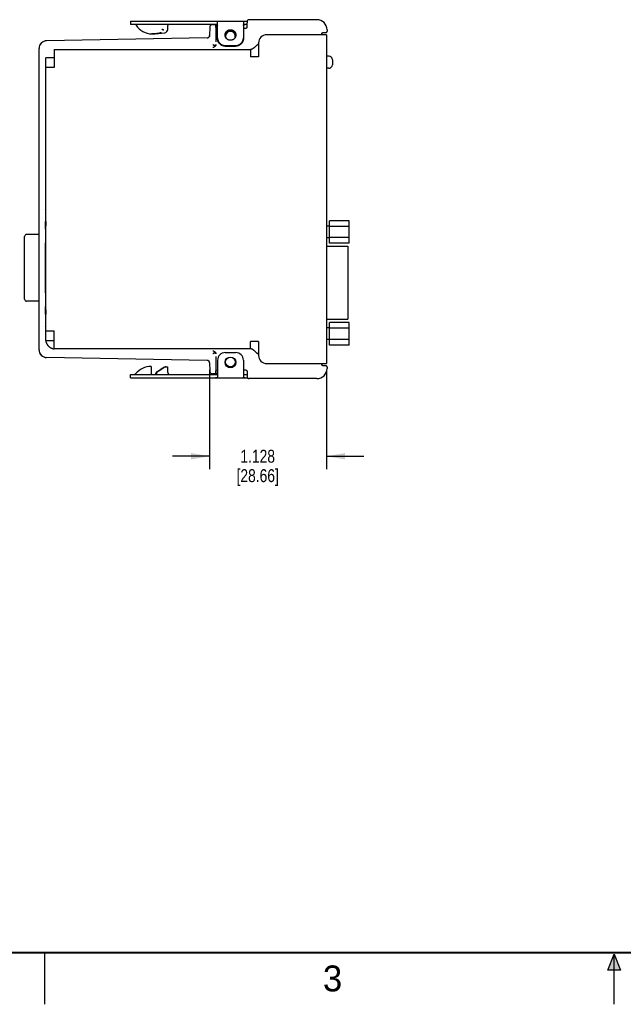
# Model space of a CAD drawing. Header units: inches. Extents: x 0 to 22, y 0 to 17.
# Tile 2 of 17: x 5.3 to 11.1, y 0 to 9.5. Entities that reach past the tile are written whole.
import ezdxf

# ---------------------------------------------------------------- set-up
doc = ezdxf.new("R2010")
doc.units = ezdxf.units.IN
doc.header["$LTSCALE"] = 1.21
doc.header["$MEASUREMENT"] = 0
doc.layers.get('0').update_dxf_attribs({"linetype": 'CONTINUOUS'})
doc.layers.add('DIMENSIONS', color=7, linetype='CONTINUOUS')
doc.styles.get("Standard").update_dxf_attribs({"font": 'txt', "width": 0.8})
doc.styles.add('TEXTSTYLE_2', font='txt')
doc.dimstyles.new('DIMSTYLE_1', dxfattribs={"dimtxt": 0.125, "dimasz": 0.18, "dimexe": 0.18, "dimexo": 0.0625, "dimgap": 0.09, "dimtad": 0, "dimtih": 1, "dimtoh": 1, "dimdec": 3, "dimzin": 4, "dimdsep": 46, "dimtxsty": 'STANDARD', "dimblk": '_FILLED', "dimblk1": '_FILLED', "dimblk2": '_FILLED', "dimcen": 0.09, "dimadec": 0, "dimazin": 0, "dimtp": 0.01, "dimtm": 0.01, "dimtfac": 1, "dimtdec": 3, "dimtofl": 0, "dimtmove": 0, "dimatfit": 3, "dimldrblk": '_FILLED', "dimfxl": 1, "dimtolj": 1, "dimtzin": 4, "dimarcsym": 0})

# ---------------------------------------------------------------- blocks, each defined once
blk = doc.blocks.new('_FILLED')
at = {"color": 0, "linetype": 'BYBLOCK'}
blk.add_solid([(0, 0), (-1, 0.174), (-1, -0.174)], dxfattribs=at)
blk = doc.blocks.new('*D1')
at = {"layer": 'DIMENSIONS', "color": 2, "linetype": 'CONTINUOUS'}
for p, q in [((7.0931, 6.1315), (7.0931, 5.1718)), ((8.2212, 6.1293), (8.2212, 5.1718)), ((7.0931, 5.2968), (6.7331, 5.2968)), ((8.2212, 5.2968), (8.5812, 5.2968))]:
    blk.add_line(p, q, dxfattribs=at)
at = {"layer": 'DIMENSIONS', "color": 2, "linetype": 'CONTINUOUS', "xscale": 0.18, "yscale": 0.18, "zscale": 0.18}
blk.add_blockref('_FILLED', (7.0931, 5.2968), dxfattribs=at)
at = {"layer": 'DIMENSIONS', "color": 2, "linetype": 'CONTINUOUS', "xscale": 0.18, "yscale": 0.18, "zscale": 0.18, "rotation": 180}
blk.add_blockref('_FILLED', (8.2212, 5.2968), dxfattribs=at)
at = {"layer": 'DIMENSIONS', "color": 2, "linetype": 'CONTINUOUS', "insert": (7.5571, 5.3593), "char_height": 0.125, "width": 0.7, "attachment_point": 2, "line_spacing_factor": 0.9}
blk.add_mtext('1.128\\P[28.66]', dxfattribs=at)

msp = doc.modelspace()

# ---------------------------------------------------------------- hatches: boundary and pattern name
at = {"linetype": 'CONTINUOUS'}
msp.add_hatch(color=2, dxfattribs=at).paths.add_polyline_path([(10.9375, 0.3287), (11, 0.485), (11.0625, 0.3287)])

# ---------------------------------------------------------------- linework, layer by layer
at = {"color": 7, "linetype": 'CONTINUOUS'}
for p, q in [((8.1279, 9.5158), (7.4741, 9.5158)), ((6.3282, 9.5008), (6.3282, 9.4688)), ((6.3282, 9.5008), (7.4548, 9.5008)), ((7.151, 9.4688), (6.3282, 9.4688)), ((6.6888, 9.4217), (6.6907, 9.4593)), ((7.0943, 9.4417), (7.093, 9.3632)), ((7.1209, 9.4682), (7.1542, 9.4688)), ((7.1542, 9.4388), (7.1542, 9.4688)), ((7.1642, 9.4348), (7.1692, 9.4348)), ((7.1692, 9.3339), (7.1692, 9.494)), ((7.4192, 9.494), (7.4192, 9.3339)), ((7.4192, 9.4348), (7.4445, 9.4348)), ((7.4541, 9.4688), (7.4374, 9.4688)), ((7.4451, 9.4348), (7.4445, 9.4348)), ((7.4541, 9.495), (7.4541, 9.4858)), ((7.4541, 9.4442), (7.4541, 9.4858)), ((7.4541, 9.4442), (7.4541, 9.4436)), ((7.0684, 9.3392), (5.5189, 9.3121)), ((6.6282, 9.3893), (6.6292, 9.3892)), ((7.1534, 9.3688), (7.1535, 9.3004)), ((7.3303, 9.4008), (7.3335, 9.3975)), ((8.2212, 9.3708), (7.6452, 9.3708)), ((8.1755, 9.3778), (8.1755, 9.3708)), ((8.1848, 9.3908), (8.1986, 9.391)), ((8.1986, 9.391), (8.2053, 9.391)), ((8.2053, 9.391), (8.2089, 9.3911)), ((8.2089, 9.3911), (8.21, 9.3911)), ((8.21, 9.3911), (8.2116, 9.3912)), ((8.2116, 9.3912), (8.2124, 9.3912)), ((8.2124, 9.3912), (8.2132, 9.3912)), ((8.2132, 9.3912), (8.2138, 9.3913)), ((8.2147, 9.3913), (8.2153, 9.3914)), ((8.2212, 9.3708), (8.2212, 6.1918)), ((8.2279, 9.4176), (8.2281, 9.4054)), ((5.4452, 6.3255), (5.4452, 9.2371)), ((7.2442, 9.2656), (7.3442, 9.2656)), ((7.2442, 9.2601), (7.3442, 9.2601)), ((7.5652, 9.2908), (7.5652, 9.1578)), ((5.5112, 6.4148), (5.5112, 9.1478)), ((5.5912, 9.1478), (5.5112, 9.1478)), ((5.5912, 9.2278), (5.5912, 9.0528)), ((5.5912, 9.2278), (7.4862, 9.2278)), ((7.4862, 9.2278), (7.4862, 9.1578)), ((7.5652, 9.1578), (7.4862, 9.1578)), ((8.2432, 9.1638), (8.2212, 9.1638)), ((5.5912, 9.0528), (5.5112, 9.0528)), ((8.2432, 9.0458), (8.2212, 9.0458)), ((8.2782, 9.1288), (8.2782, 9.0808)), ((5.5087, 7.5101), (5.5087, 7.5659)), ((5.5087, 7.5659), (5.5098, 7.5659)), ((5.5099, 7.5223), (5.5087, 7.5223)), ((5.5098, 7.5659), (5.5098, 7.5353)), ((5.5099, 7.5223), (5.51, 7.5229)), ((8.2522, 7.5203), (8.2212, 7.5203)), ((8.4402, 7.5729), (8.2522, 7.5729)), ((8.2522, 7.3558), (8.2522, 7.5729)), ((8.4402, 7.5186), (8.2522, 7.5186)), ((8.4402, 7.3558), (8.4402, 7.5729)), ((5.4452, 7.4402), (5.3252, 7.4402)), ((5.5112, 7.4402), (5.5076, 7.4402)), ((5.5083, 7.4907), (5.5087, 7.4973)), ((5.3052, 6.8154), (5.3052, 7.4202)), ((5.5073, 6.8769), (5.5073, 7.3577)), ((8.2522, 7.4083), (8.2212, 7.4083)), ((8.4402, 7.41), (8.2522, 7.41)), ((8.4402, 7.3558), (8.2522, 7.3558)), ((8.2212, 7.3256), (8.4262, 7.3256)), ((8.4262, 7.3256), (8.4262, 6.6201)), ((5.4452, 6.7954), (5.3252, 6.7954)), ((5.5112, 6.7954), (5.5076, 6.7954)), ((5.5087, 6.7373), (5.5083, 6.744)), ((5.5087, 6.6687), (5.5087, 6.7245)), ((5.5087, 6.7123), (5.5099, 6.7123)), ((5.5087, 6.6687), (5.5098, 6.6687)), ((5.5098, 6.6993), (5.5098, 6.6687)), ((5.51, 6.7118), (5.5099, 6.7123)), ((8.2212, 6.6201), (8.4262, 6.6201)), ((8.4402, 6.5889), (8.2522, 6.5889)), ((8.2522, 6.3718), (8.2522, 6.5889)), ((8.4402, 6.3718), (8.4402, 6.5889)), ((5.5112, 6.5098), (5.5912, 6.5098)), ((5.5912, 6.3348), (5.5912, 6.5098)), ((8.2522, 6.5363), (8.2212, 6.5363)), ((8.4402, 6.5346), (8.2522, 6.5346)), ((5.5112, 6.4148), (5.5912, 6.4148)), ((7.5652, 6.4048), (7.4862, 6.4048)), ((7.4862, 6.3348), (7.4862, 6.4048)), ((7.5652, 6.4048), (7.5652, 6.2718)), ((8.2522, 6.4243), (8.2212, 6.4243)), ((8.4402, 6.426), (8.2522, 6.426)), ((7.4862, 6.3348), (5.5912, 6.3348)), ((7.2442, 6.2988), (7.3442, 6.2988)), ((8.4402, 6.3718), (8.2522, 6.3718)), ((7.0684, 6.2235), (5.5189, 6.2505)), ((7.093, 6.1995), (7.0943, 6.1209)), ((7.1535, 6.2623), (7.1534, 6.1938)), ((7.1692, 6.2238), (7.1692, 6.0626)), ((7.4192, 6.2238), (7.4192, 6.0626)), ((7.6452, 6.1918), (8.2212, 6.1918)), ((8.1755, 6.1918), (8.1755, 6.1848)), ((6.5282, 6.1648), (6.5282, 6.0915)), ((6.6615, 6.1598), (6.6907, 6.1598)), ((6.6907, 6.1048), (6.6907, 6.1598)), ((7.1542, 6.0938), (7.1209, 6.0944)), ((7.1542, 6.0938), (7.1542, 6.1238)), ((7.1692, 6.1278), (7.1642, 6.1278)), ((7.4445, 6.1278), (7.4192, 6.1278)), ((7.4445, 6.1278), (7.4451, 6.1278)), ((7.454, 6.1199), (7.4541, 6.119)), ((7.4541, 6.119), (7.4541, 6.1184)), ((7.4541, 6.1185), (7.4541, 6.0735)), ((8.2001, 6.1717), (8.1847, 6.1718)), ((8.2062, 6.1716), (8.2001, 6.1717)), ((8.2091, 6.1715), (8.2062, 6.1716)), ((8.2107, 6.1715), (8.2091, 6.1715)), ((8.2121, 6.1714), (8.2107, 6.1715)), ((8.2129, 6.1714), (8.2121, 6.1714)), ((8.2135, 6.1714), (8.2129, 6.1714)), ((8.2138, 6.1714), (8.2135, 6.1714)), ((8.2281, 6.1572), (8.2279, 6.1451)), ((6.3282, 6.0868), (7.151, 6.0868)), ((6.3282, 6.0548), (6.3282, 6.0868)), ((6.3282, 6.0548), (7.4581, 6.0548)), ((6.5792, 6.0882), (6.5794, 6.0872)), ((7.4374, 6.0868), (7.4541, 6.0868)), ((7.4541, 6.0735), (7.4541, 6.0713)), ((7.4541, 6.0713), (7.4541, 6.0677)), ((7.4541, 6.0677), (7.4541, 6.067)), ((7.4685, 6.0476), (7.4693, 6.0474)), ((7.4693, 6.0474), (7.4701, 6.0472)), ((7.4701, 6.0472), (7.4709, 6.0471)), ((7.4708, 6.0471), (7.4717, 6.047)), ((7.4716, 6.047), (7.4725, 6.0469)), ((7.4725, 6.0469), (7.4733, 6.0468)), ((8.1279, 6.0468), (7.4741, 6.0468))]:
    msp.add_line(p, q, dxfattribs=at)
at = {"color": 2, "linetype": 'CONTINUOUS'}
for p, q in [((5.5, 0), (5.5, 0.5)), ((10.9375, 0.3287), (11, 0.485)), ((11, 0.485), (11.0625, 0.3287)), ((11, 0), (11, 0.485)), ((11.0625, 0.3287), (10.9375, 0.3287))]:
    msp.add_line(p, q, dxfattribs=at)
at = {"color": 7, "linetype": 'CONTINUOUS'}
for points in [[(7.4741, 9.5158), (7.4733, 9.5158), (7.4725, 9.5157), (7.4716, 9.5157), (7.4708, 9.5155), (7.4701, 9.5154), (7.4693, 9.5152), (7.4685, 9.515), (7.4678, 9.5148), (7.467, 9.5145), (7.4663, 9.5142), (7.4657, 9.5139), (7.465, 9.5136), (7.4643, 9.5133), (7.4637, 9.5129), (7.4631, 9.5125), (7.4625, 9.5121), (7.462, 9.5117), (7.4615, 9.5113), (7.4609, 9.5109), (7.4605, 9.5104), (7.46, 9.51), (7.4596, 9.5095), (7.4591, 9.5091), (7.4587, 9.5086), (7.4584, 9.5081), (7.458, 9.5076), (7.4577, 9.5072), (7.4573, 9.5067), (7.457, 9.5062), (7.4568, 9.5057), (7.4565, 9.5052), (7.4562, 9.5048), (7.456, 9.5043), (7.4558, 9.5038), (7.4556, 9.5033), (7.4554, 9.5028), (7.4552, 9.5024), (7.4551, 9.5019), (7.4549, 9.5014), (7.4548, 9.501), (7.4547, 9.5005), (7.4546, 9.5001), (7.4545, 9.4996), (7.4544, 9.4992), (7.4544, 9.4988), (7.4543, 9.4984), (7.4543, 9.498), (7.4542, 9.4976), (7.4542, 9.4973), (7.4542, 9.4969)], [(7.4541, 9.4436), (7.454, 9.4427), (7.4537, 9.4416), (7.4533, 9.4405), (7.4527, 9.4394), (7.4519, 9.4382), (7.4508, 9.4371), (7.4495, 9.4362), (7.4481, 9.4355), (7.4466, 9.435), (7.4451, 9.4348)], [(7.4542, 9.4969), (7.4541, 9.4966), (7.4541, 9.4963), (7.4541, 9.496), (7.4541, 9.4957), (7.4541, 9.495)], [(7.093, 9.3632), (7.0928, 9.3603), (7.0921, 9.3571), (7.091, 9.3539), (7.0906, 9.3529)], [(7.2549, 9.3975), (7.2582, 9.4009), (7.2625, 9.4045), (7.2674, 9.4076), (7.2726, 9.4103), (7.278, 9.4123), (7.2837, 9.4137), (7.2894, 9.4145), (7.2942, 9.4147)], [(7.2942, 9.4147), (7.2991, 9.4145), (7.3048, 9.4137), (7.3105, 9.4123), (7.3159, 9.4102), (7.3211, 9.4076), (7.3259, 9.4045), (7.3303, 9.4008)], [(8.1755, 9.3778), (8.1755, 9.3785), (8.1757, 9.3801), (8.176, 9.3815), (8.1765, 9.3829), (8.177, 9.3841), (8.1777, 9.3853), (8.1785, 9.3864), (8.1793, 9.3873), (8.1802, 9.3882), (8.1812, 9.3889), (8.1821, 9.3896), (8.1831, 9.3901), (8.184, 9.3906), (8.1849, 9.3909), (8.1857, 9.3911), (8.1864, 9.3913), (8.1869, 9.3914), (8.1873, 9.3914), (8.1875, 9.3915), (8.1876, 9.3915), (8.1877, 9.3915), (8.1877, 9.3915)], [(8.2138, 9.3913), (8.2141, 9.3913), (8.2144, 9.3913), (8.2147, 9.3913)], [(8.2153, 9.3914), (8.2157, 9.3914), (8.2161, 9.3915), (8.2166, 9.3915), (8.2172, 9.3917), (8.2179, 9.3918), (8.2188, 9.3921), (8.2198, 9.3925), (8.2208, 9.393), (8.2219, 9.3936), (8.2229, 9.3944), (8.2239, 9.3952), (8.2249, 9.3962), (8.2257, 9.3973), (8.2265, 9.3986), (8.2271, 9.3999), (8.2276, 9.4014), (8.228, 9.4029), (8.2281, 9.4046), (8.2281, 9.4054)], [(5.5679, 6.3397), (5.5708, 6.3387), (5.5763, 6.3369), (5.5817, 6.3357), (5.5869, 6.335), (5.5912, 6.3348)], [(7.4451, 6.1278), (7.4466, 6.1276), (7.4482, 6.1271), (7.4496, 6.1264), (7.4509, 6.1254), (7.4519, 6.1243), (7.4528, 6.1232), (7.4533, 6.1221), (7.4538, 6.1209), (7.454, 6.1199)], [(7.4467, 6.1276), (7.4481, 6.1271), (7.4495, 6.1264), (7.4508, 6.1255), (7.4519, 6.1244), (7.4527, 6.1233), (7.4533, 6.1221), (7.4537, 6.121), (7.454, 6.1199)], [(8.1877, 6.1712), (8.1877, 6.1712), (8.1876, 6.1712), (8.1875, 6.1712), (8.1872, 6.1712), (8.1868, 6.1713), (8.1863, 6.1714), (8.1856, 6.1716), (8.1847, 6.1718), (8.1838, 6.1722), (8.1828, 6.1727), (8.1817, 6.1733), (8.1807, 6.174), (8.1798, 6.1749), (8.1788, 6.1758), (8.178, 6.1769), (8.1773, 6.1781), (8.1766, 6.1794), (8.1761, 6.1809), (8.1757, 6.1824), (8.1755, 6.184), (8.1755, 6.1848)], [(8.2153, 6.1713), (8.215, 6.1713), (8.2147, 6.1713), (8.2144, 6.1713), (8.2141, 6.1713), (8.2138, 6.1714)], [(8.2281, 6.1572), (8.2281, 6.158), (8.228, 6.1597), (8.2276, 6.1613), (8.2271, 6.1628), (8.2264, 6.1642), (8.2256, 6.1654), (8.2248, 6.1665), (8.2238, 6.1675), (8.2228, 6.1684), (8.2218, 6.1691), (8.2207, 6.1697), (8.2197, 6.1702), (8.2187, 6.1706), (8.2178, 6.1708), (8.2171, 6.171), (8.2165, 6.1711), (8.216, 6.1712), (8.2156, 6.1712), (8.2153, 6.1713)], [(7.4541, 6.067), (7.4541, 6.0667), (7.4541, 6.0664), (7.4541, 6.0662), (7.4542, 6.0658)], [(7.4542, 6.0658), (7.4542, 6.0655), (7.4542, 6.0651), (7.4542, 6.0648), (7.4543, 6.0644), (7.4543, 6.064), (7.4544, 6.0636), (7.4545, 6.0632), (7.4546, 6.0627), (7.4546, 6.0623), (7.4548, 6.0619), (7.4549, 6.0614), (7.455, 6.061), (7.4552, 6.0605), (7.4553, 6.06), (7.4555, 6.0596), (7.4557, 6.0591), (7.4559, 6.0586), (7.4561, 6.0581), (7.4563, 6.0577), (7.4566, 6.0572), (7.4569, 6.0567), (7.4572, 6.0562), (7.4575, 6.0558), (7.4578, 6.0553), (7.4581, 6.0548), (7.4585, 6.0544), (7.4589, 6.0539), (7.4593, 6.0534), (7.4597, 6.053), (7.4601, 6.0525), (7.4606, 6.0521), (7.4611, 6.0517), (7.4616, 6.0512), (7.4621, 6.0508), (7.4627, 6.0504), (7.4633, 6.05), (7.4638, 6.0497), (7.4645, 6.0493), (7.4651, 6.049), (7.4658, 6.0487), (7.4664, 6.0484), (7.4671, 6.0481), (7.4679, 6.0478)], [(7.4581, 6.0548), (7.4584, 6.0545), (7.4587, 6.0541), (7.4591, 6.0536), (7.4596, 6.0531), (7.46, 6.0527), (7.4605, 6.0522), (7.4609, 6.0518), (7.4615, 6.0513), (7.462, 6.0509), (7.4625, 6.0505), (7.4631, 6.0501), (7.4637, 6.0497), (7.4643, 6.0494), (7.465, 6.049), (7.4657, 6.0487), (7.4663, 6.0484), (7.467, 6.0481), (7.4678, 6.0479), (7.4686, 6.0476)], [(7.4725, 6.0469), (7.4733, 6.0468), (7.4741, 6.0468)]]:
    msp.add_lwpolyline(points, dxfattribs=at)
at = {"color": 7, "linetype": 'CONTINUOUS', "const_width": 0.02}
msp.add_lwpolyline([(0.5, 0.5), (21.5, 0.5)], dxfattribs=at)
at = {"color": 7, "linetype": 'CONTINUOUS'}
for centre, radius in [((7.2942, 6.2038), 0.052), ((7.2942, 6.2068), 0.047)]:
    msp.add_circle(centre, radius, dxfattribs=at)
for centre, radius, start, end in [((8.1279, 9.4158), 0.1, 1, 90), ((6.3755, 9.4588), 0.01, 31.49849, 90), ((6.5362, 9.5573), 0.1785, 211.49849, 270), ((6.2322, 9.0856), 0.5258, 39.69076, 39.92283), ((6.5855, 9.4761), 0.085, 319.03168, 320.20621), ((6.6538, 9.4236), 0.035, 279.46512, 357), ((6.7007, 9.4588), 0.01, 90, 177), ((7.1213, 9.4412), 0.027, 91, 179), ((7.1642, 9.4448), 0.01, 180, 270), ((7.1537, 9.4573), 0.0155, 6.56791, 8.2251), ((7.4347, 9.4573), 0.0154, 170.87259, 173.3925), ((6.5362, 10.1288), 0.75, 270, 279.46512), ((7.068, 9.3641), 0.025, 270.99992, 357.73538), ((7.242, 9.3395), 0.0728, 180.00081, 184.37361), ((7.2924, 9.3641), 0.0502, 175.45154, 177.51184), ((7.2942, 9.3558), 0.047, 343.57731, 196.42269), ((7.296, 9.3641), 0.0502, 2.48554, 4.5485), ((7.6452, 9.2908), 0.08, 90, 180), ((5.5202, 9.2371), 0.075, 91, 180), ((5.5202, 9.2366), 0.075, 91.00028, 179.57905), ((5.5204, 9.2366), 0.0751, 179.57365, 179.99416), ((8.2432, 9.1288), 0.035, 0, 90), ((8.2432, 9.0808), 0.035, 270, 360), ((5.3252, 7.4202), 0.02, 90, 180), ((5.3252, 6.8154), 0.02, 180, 270), ((5.5204, 6.3261), 0.0751, 180.00584, 180.42635), ((5.5202, 6.3261), 0.075, 180.42095, 268.99972), ((5.5202, 6.3255), 0.075, 180, 269), ((7.2442, 6.2238), 0.075, 90, 180), ((7.3442, 6.2238), 0.075, 0, 90), ((7.068, 6.1985), 0.025, 2.25652, 89.00008), ((7.068, 6.199), 0.025, 1.0003, 47.95109), ((7.6452, 6.2718), 0.08, 180, 270), ((6.3644, 6.1048), 0.018, 270, 320.92457), ((6.5282, 5.9718), 0.193, 90, 140.92457), ((6.7087, 6.1048), 0.018, 180, 270), ((7.1213, 6.1214), 0.027, 181, 269), ((7.1642, 6.1178), 0.01, 90, 180), ((8.1279, 6.1468), 0.1, 270, 359)]:
    msp.add_arc(centre, radius, start, end, dxfattribs=at)
for centre, major_axis, ratio, start_param, end_param in [((7.1543, 9.3688), (0, 0.1), 0.008726, 6.383505, 7.854134), ((5.5093, 7.6093), (0, 0.074), 0.008727, -2.196724, 2.196724), ((5.5099, 7.5353), (0, 0.013), 0.008727, -4.712389, -3.141818), ((5.51, 7.3879), (0, 0.135), 0.008727, -1.172219, 0.000001), ((5.5085, 7.3577), (0, 0.135), 0.008727, 0.174533, 1.570796), ((5.5086, 7.5101), (0, 0.013), 0.008727, -2.96706, -1.570796), ((5.5085, 6.8769), (0, 0.135), 0.008727, -4.712389, -3.316126), ((5.51, 6.8468), (0, 0.135), 0.008727, -3.141593, -1.961347), ((5.5093, 6.6253), (0, 0.074), 0.008727, 0.944869, 5.338316), ((5.5086, 6.7245), (0, 0.013), 0.008727, -1.570796, -0.174533), ((5.5099, 6.6993), (0, 0.013), 0.008727, 0.000226, 1.570796), ((7.1543, 6.1938), (0, 0.1), 0.008726, 1.570644, 3.041273), ((6.5532, 6.1079), (0.1134, 0.065), 0.075622, -1.262425, -0.648399), ((6.5532, 6.1079), (0.1374, 0.0787), 0.075622, -1.293589, -0.812164)]:
    msp.add_ellipse(centre, major_axis=major_axis, ratio=ratio, start_param=start_param, end_param=end_param, dxfattribs=at)
for points, knots in [([(6.6368, 9.4214), (6.6369, 9.4213), (6.6371, 9.4211), (6.6375, 9.4208), (6.6379, 9.4205), (6.6384, 9.4202), (6.6391, 9.4199), (6.64, 9.4196), (6.6408, 9.4193), (6.642, 9.4191), (6.6431, 9.4189), (6.6442, 9.4188), (6.6451, 9.4189), (6.6459, 9.4189), (6.6467, 9.419), (6.6475, 9.4192), (6.6481, 9.4194), (6.6486, 9.4196), (6.6491, 9.4199), (6.6495, 9.4202), (6.6497, 9.4204)], [0, 0, 0, 0, 0.034969, 0.069397, 0.103395, 0.137065, 0.203555, 0.269071, 0.333676, 0.397391, 0.522143, 0.583245, 0.643518, 0.703019, 0.761853, 0.820221, 0.878534, 0.907939, 0.937743, 1, 1, 1, 1]), ([(7.151, 9.5008), (7.1517, 9.5008), (7.1531, 9.5008), (7.1551, 9.5008), (7.157, 9.5007), (7.1588, 9.5005), (7.1604, 9.5004), (7.1619, 9.5001), (7.1633, 9.4998), (7.1645, 9.4995), (7.1657, 9.4991), (7.1666, 9.4986), (7.1674, 9.498), (7.1681, 9.4973), (7.1686, 9.4966), (7.169, 9.4958), (7.1692, 9.4949), (7.1692, 9.4943), (7.1692, 9.494)], [0, 0, 0, 0, 0.098787, 0.19264, 0.28124, 0.364368, 0.441861, 0.513624, 0.579642, 0.640035, 0.695076, 0.745241, 0.791248, 0.834087, 0.875, 0.915392, 0.956659, 1, 1, 1, 1]), ([(7.1542, 9.4688), (7.1548, 9.4687), (7.1558, 9.4687), (7.1573, 9.4685), (7.1588, 9.4684), (7.1602, 9.4681), (7.1614, 9.4678), (7.1626, 9.4674), (7.1637, 9.467), (7.1647, 9.4665), (7.1656, 9.4659), (7.1664, 9.4652), (7.1671, 9.4644), (7.1677, 9.4636), (7.1682, 9.4627), (7.1686, 9.4617), (7.1688, 9.4606), (7.169, 9.4599), (7.169, 9.4595)], [0, 0, 0, 0, 0.083835, 0.163731, 0.239586, 0.3114, 0.379261, 0.443354, 0.503978, 0.56158, 0.616741, 0.670183, 0.722718, 0.775209, 0.828492, 0.883321, 0.940326, 1, 1, 1, 1]), ([(7.1692, 9.459), (7.1692, 9.4594), (7.1692, 9.4602), (7.169, 9.4613), (7.1688, 9.4624), (7.1684, 9.4634), (7.1678, 9.4642), (7.1672, 9.465), (7.1664, 9.4658), (7.1655, 9.4664), (7.1645, 9.4669), (7.1634, 9.4674), (7.1621, 9.4678), (7.161, 9.4681), (7.1601, 9.4682), (7.159, 9.4684), (7.158, 9.4685), (7.1569, 9.4686), (7.1557, 9.4687), (7.1548, 9.4688), (7.1542, 9.4688)], [0, 0, 0, 0, 0.058879, 0.114561, 0.167559, 0.218615, 0.268657, 0.31874, 0.369971, 0.423395, 0.479907, 0.540223, 0.604881, 0.674195, 0.710649, 0.74832, 0.827372, 0.868759, 0.911352, 1, 1, 1, 1]), ([(7.4192, 9.494), (7.4192, 9.4943), (7.4193, 9.4949), (7.4195, 9.4958), (7.4198, 9.4966), (7.4204, 9.4973), (7.421, 9.498), (7.4218, 9.4986), (7.4228, 9.4991), (7.4239, 9.4995), (7.4251, 9.4998), (7.4265, 9.5001), (7.428, 9.5004), (7.4297, 9.5005), (7.4314, 9.5007), (7.4333, 9.5008), (7.4353, 9.5008), (7.4367, 9.5008), (7.4374, 9.5008)], [0, 0, 0, 0, 0.043341, 0.084608, 0.125, 0.165913, 0.208752, 0.254759, 0.304924, 0.359965, 0.420358, 0.486376, 0.558139, 0.635632, 0.71876, 0.80736, 0.901213, 1, 1, 1, 1]), ([(7.4374, 9.4688), (7.4367, 9.4688), (7.4353, 9.4688), (7.4333, 9.4687), (7.4313, 9.4686), (7.4296, 9.4684), (7.4279, 9.4682), (7.4264, 9.4678), (7.4252, 9.4675), (7.4243, 9.4671), (7.4235, 9.4668), (7.4226, 9.4662), (7.4217, 9.4655), (7.4209, 9.4647), (7.4203, 9.4637), (7.4198, 9.4627), (7.4194, 9.4616), (7.4193, 9.4603), (7.4192, 9.4595), (7.4192, 9.459)], [0, 0, 0, 0, 0.09145, 0.178246, 0.260118, 0.33691, 0.408551, 0.475079, 0.53669, 0.565776, 0.593799, 0.646994, 0.697174, 0.74545, 0.793077, 0.841319, 0.891321, 0.944004, 1, 1, 1, 1]), ([(7.4194, 9.4597), (7.4195, 9.4602), (7.4197, 9.461), (7.42, 9.4621), (7.4205, 9.4632), (7.4211, 9.4641), (7.4218, 9.465), (7.4227, 9.4658), (7.4237, 9.4664), (7.4247, 9.467), (7.426, 9.4675), (7.4273, 9.4679), (7.4287, 9.4682), (7.4303, 9.4684), (7.4319, 9.4686), (7.4337, 9.4687), (7.4355, 9.4688), (7.4368, 9.4688), (7.4374, 9.4688)], [0, 0, 0, 0, 0.056405, 0.110137, 0.16183, 0.212288, 0.262447, 0.313308, 0.365837, 0.420885, 0.479138, 0.541097, 0.607092, 0.677293, 0.751758, 0.830454, 0.913271, 1, 1, 1, 1]), ([(6.6292, 9.389), (6.6216, 9.3873), (6.6062, 9.3844), (6.5829, 9.3812), (6.5596, 9.3792), (6.544, 9.3788), (6.5362, 9.3788)], [0, 0, 0, 0, 0.251255, 0.501245, 0.75061, 1, 1, 1, 1]), ([(6.6165, 9.3912), (6.6167, 9.3912), (6.617, 9.3911), (6.6175, 9.3911), (6.6182, 9.391), (6.6191, 9.3908), (6.6199, 9.3906), (6.6206, 9.3905), (6.6217, 9.3903), (6.6229, 9.3901), (6.6243, 9.3898), (6.6257, 9.3896), (6.6268, 9.3895), (6.6276, 9.3894), (6.628, 9.3894), (6.6282, 9.3893)], [0, 0, 0, 0, 0.037089, 0.074074, 0.146618, 0.217264, 0.286225, 0.353688, 0.419775, 0.548081, 0.671297, 0.788964, 0.899689, 0.951534, 1, 1, 1, 1]), ([(7.2442, 9.2601), (7.2418, 9.2601), (7.2381, 9.2603), (7.2332, 9.2608), (7.2284, 9.2617), (7.2224, 9.2631), (7.2166, 9.2652), (7.2121, 9.2671), (7.2078, 9.2693), (7.2025, 9.2724), (7.1966, 9.2767), (7.1911, 9.2816), (7.1862, 9.287), (7.1818, 9.2928), (7.1786, 9.298), (7.1764, 9.3023), (7.1744, 9.3068), (7.1723, 9.3125), (7.1708, 9.3183), (7.17, 9.3231), (7.1694, 9.3279), (7.1692, 9.3315), (7.1692, 9.3339)], [0, 0, 0, 0, 0.06297, 0.094461, 0.125941, 0.188858, 0.251723, 0.28314, 0.31454, 0.377261, 0.439896, 0.502439, 0.564889, 0.627246, 0.689516, 0.720631, 0.751727, 0.813853, 0.875925, 0.906956, 0.937982, 1, 1, 1, 1]), ([(7.1694, 9.3339), (7.1696, 9.3316), (7.17, 9.3282), (7.1709, 9.3237), (7.172, 9.3192), (7.1738, 9.3137), (7.1761, 9.3084), (7.1782, 9.3043), (7.1805, 9.3003), (7.1838, 9.2955), (7.1882, 9.2902), (7.1931, 9.2853), (7.1985, 9.2808), (7.2043, 9.2769), (7.2104, 9.2735), (7.2168, 9.2706), (7.2234, 9.2684), (7.2291, 9.2671), (7.2337, 9.2663), (7.2384, 9.2658), (7.2419, 9.2656), (7.2442, 9.2656)], [0, 0, 0, 0, 0.062012, 0.093033, 0.124065, 0.186148, 0.248289, 0.279394, 0.310518, 0.372808, 0.435184, 0.497649, 0.560203, 0.622842, 0.685562, 0.748354, 0.811206, 0.874104, 0.905574, 0.937053, 1, 1, 1, 1]), ([(7.2422, 9.368), (7.2422, 9.3699), (7.2424, 9.3737), (7.2434, 9.3792), (7.2449, 9.3846), (7.2471, 9.3899), (7.2498, 9.3948), (7.253, 9.3994), (7.2567, 9.4037), (7.2595, 9.4062), (7.261, 9.4074)], [0, 0, 0, 0, 0.124582, 0.24921, 0.373929, 0.498776, 0.623787, 0.748985, 0.874388, 1, 1, 1, 1]), ([(7.2942, 9.3168), (7.2925, 9.3168), (7.2891, 9.317), (7.2841, 9.3177), (7.2791, 9.319), (7.2743, 9.3207), (7.2697, 9.3228), (7.2653, 9.3254), (7.2612, 9.3284), (7.2574, 9.3318), (7.254, 9.3355), (7.2509, 9.3395), (7.2483, 9.3439), (7.2461, 9.3484), (7.2444, 9.3532), (7.2431, 9.358), (7.2424, 9.363), (7.2422, 9.3664), (7.2422, 9.368)], [0, 0, 0, 0, 0.062974, 0.125933, 0.188853, 0.251723, 0.314527, 0.377253, 0.439892, 0.50244, 0.564894, 0.627256, 0.689531, 0.751728, 0.813858, 0.875936, 0.937977, 1, 1, 1, 1]), ([(7.2424, 9.368), (7.2425, 9.3694), (7.2428, 9.3721), (7.2436, 9.3761), (7.2447, 9.38), (7.2462, 9.3838), (7.2479, 9.3875), (7.25, 9.391), (7.2523, 9.3944), (7.254, 9.3965), (7.2549, 9.3975)], [0, 0, 0, 0, 0.124574, 0.249214, 0.373952, 0.498819, 0.623837, 0.749025, 0.874423, 1, 1, 1, 1]), ([(7.261, 9.4074), (7.2621, 9.4084), (7.2645, 9.4102), (7.2684, 9.4125), (7.2724, 9.4145), (7.2765, 9.4162), (7.2808, 9.4175), (7.2852, 9.4185), (7.2897, 9.419), (7.2927, 9.4191), (7.2942, 9.4191)], [0, 0, 0, 0, 0.124631, 0.249301, 0.374044, 0.498937, 0.624, 0.74922, 0.874585, 1, 1, 1, 1]), ([(7.2942, 9.4191), (7.2957, 9.4191), (7.2987, 9.419), (7.3032, 9.4185), (7.3076, 9.4175), (7.3119, 9.4162), (7.3161, 9.4145), (7.3201, 9.4125), (7.3239, 9.4102), (7.3263, 9.4084), (7.3274, 9.4074)], [0, 0, 0, 0, 0.125415, 0.25078, 0.376, 0.501063, 0.625956, 0.750699, 0.875369, 1, 1, 1, 1]), ([(7.3462, 9.368), (7.3462, 9.3664), (7.3461, 9.363), (7.3453, 9.358), (7.3441, 9.3532), (7.3423, 9.3484), (7.3402, 9.3439), (7.3375, 9.3395), (7.3345, 9.3355), (7.331, 9.3318), (7.3273, 9.3284), (7.3232, 9.3254), (7.3188, 9.3228), (7.3141, 9.3207), (7.3093, 9.319), (7.3044, 9.3177), (7.2993, 9.317), (7.2959, 9.3168), (7.2942, 9.3168)], [0, 0, 0, 0, 0.062023, 0.124064, 0.186142, 0.248272, 0.310469, 0.372744, 0.435106, 0.49756, 0.560108, 0.622747, 0.685473, 0.748277, 0.811147, 0.874067, 0.937026, 1, 1, 1, 1]), ([(7.3274, 9.4074), (7.3289, 9.4062), (7.3317, 9.4037), (7.3354, 9.3994), (7.3387, 9.3948), (7.3414, 9.3899), (7.3435, 9.3846), (7.3451, 9.3792), (7.346, 9.3737), (7.3462, 9.3699), (7.3462, 9.368)], [0, 0, 0, 0, 0.125612, 0.251015, 0.376213, 0.501224, 0.626071, 0.75079, 0.875418, 1, 1, 1, 1]), ([(7.3335, 9.3975), (7.3344, 9.3965), (7.3361, 9.3944), (7.3385, 9.391), (7.3405, 9.3875), (7.3422, 9.3838), (7.3437, 9.38), (7.3448, 9.3761), (7.3456, 9.3721), (7.346, 9.3694), (7.3461, 9.368)], [0, 0, 0, 0, 0.125577, 0.250975, 0.376163, 0.501181, 0.626048, 0.750786, 0.875426, 1, 1, 1, 1]), ([(7.3442, 9.2656), (7.3467, 9.2656), (7.3504, 9.2658), (7.3552, 9.2664), (7.3601, 9.2672), (7.366, 9.2687), (7.3718, 9.2707), (7.3763, 9.2727), (7.3807, 9.2749), (7.3859, 9.278), (7.3919, 9.2823), (7.3973, 9.2872), (7.4023, 9.2926), (7.4067, 9.2984), (7.4098, 9.3036), (7.412, 9.3079), (7.414, 9.3123), (7.4161, 9.318), (7.4176, 9.3239), (7.4184, 9.3286), (7.419, 9.3334), (7.4192, 9.3371), (7.4192, 9.3395)], [0, 0, 0, 0, 0.06297, 0.094461, 0.125941, 0.188858, 0.251723, 0.28314, 0.31454, 0.377261, 0.439896, 0.502439, 0.564889, 0.627246, 0.689516, 0.720631, 0.751727, 0.813853, 0.875925, 0.906956, 0.937982, 1, 1, 1, 1]), ([(7.4192, 9.3339), (7.4192, 9.3315), (7.419, 9.3279), (7.4184, 9.3231), (7.4176, 9.3183), (7.4161, 9.3125), (7.414, 9.3068), (7.412, 9.3023), (7.4098, 9.298), (7.4067, 9.2928), (7.4023, 9.287), (7.3973, 9.2816), (7.3919, 9.2767), (7.3859, 9.2724), (7.3807, 9.2693), (7.3763, 9.2671), (7.3718, 9.2652), (7.366, 9.2631), (7.3601, 9.2617), (7.3552, 9.2608), (7.3504, 9.2603), (7.3467, 9.2601), (7.3442, 9.2601)], [0, 0, 0, 0, 0.062018, 0.093044, 0.124075, 0.186147, 0.248273, 0.279369, 0.310484, 0.372754, 0.435111, 0.497561, 0.560104, 0.622739, 0.68546, 0.71686, 0.748277, 0.811142, 0.874059, 0.905539, 0.93703, 1, 1, 1, 1]), ([(7.1237, 9.2769), (7.1238, 9.2767), (7.1242, 9.2763), (7.1247, 9.2758), (7.1251, 9.2755), (7.1255, 9.2752), (7.1258, 9.275), (7.1261, 9.2747), (7.1264, 9.2745), (7.1269, 9.2741), (7.1274, 9.2737), (7.128, 9.2732), (7.1287, 9.2728), (7.1294, 9.2723), (7.13, 9.2719), (7.1307, 9.2715), (7.1316, 9.271), (7.1327, 9.2704), (7.1341, 9.2697), (7.1352, 9.2692), (7.1361, 9.2689), (7.1368, 9.2686), (7.1375, 9.2684), (7.1381, 9.2682), (7.1388, 9.268), (7.1394, 9.2679), (7.1401, 9.2677), (7.1407, 9.2676), (7.1413, 9.2675), (7.1419, 9.2674), (7.1425, 9.2673), (7.1429, 9.2673), (7.1432, 9.2673), (7.1434, 9.2673), (7.1436, 9.2673), (7.1438, 9.2673), (7.1441, 9.2674), (7.1443, 9.2674), (7.1446, 9.2675), (7.1449, 9.2675), (7.1452, 9.2676), (7.1455, 9.2675), (7.1457, 9.2675), (7.1458, 9.2674), (7.146, 9.2674), (7.1462, 9.2672), (7.1464, 9.2671), (7.1466, 9.2669), (7.1468, 9.2667), (7.1469, 9.2666), (7.1471, 9.2666), (7.1472, 9.2665), (7.1473, 9.2665), (7.1474, 9.2665), (7.1475, 9.2666), (7.1475, 9.2666), (7.1476, 9.2667), (7.1477, 9.2668), (7.1478, 9.2669), (7.1479, 9.2671), (7.1481, 9.2673), (7.1483, 9.2677), (7.1485, 9.2681), (7.1487, 9.2686), (7.149, 9.2692), (7.1492, 9.2697), (7.1494, 9.2701), (7.1496, 9.2704), (7.1498, 9.2706), (7.15, 9.2708), (7.1502, 9.271), (7.1504, 9.2711), (7.1506, 9.2712), (7.1508, 9.2713), (7.1509, 9.2714), (7.151, 9.2715), (7.1511, 9.2716), (7.1513, 9.2718), (7.1515, 9.2721), (7.1517, 9.2723), (7.1519, 9.2725), (7.152, 9.2726), (7.1521, 9.2727), (7.1522, 9.2728), (7.1523, 9.2728), (7.1524, 9.2728), (7.1525, 9.2728), (7.1526, 9.2728), (7.1527, 9.2728), (7.1528, 9.2728), (7.1529, 9.2728), (7.153, 9.2729), (7.153, 9.273), (7.1531, 9.2732), (7.1532, 9.2734), (7.1533, 9.2736), (7.1533, 9.2739), (7.1534, 9.2743), (7.1535, 9.2747), (7.1536, 9.2753), (7.1536, 9.2758), (7.1537, 9.2764), (7.1537, 9.2767), (7.1537, 9.2769)], [0, 0, 0, 0, 0.020559, 0.041271, 0.051718, 0.062187, 0.072637, 0.083028, 0.093357, 0.103632, 0.124044, 0.14432, 0.16452, 0.184655, 0.204693, 0.224594, 0.244317, 0.283174, 0.321213, 0.358376, 0.376603, 0.394576, 0.412283, 0.429711, 0.446855, 0.463714, 0.480291, 0.496579, 0.512565, 0.528234, 0.543597, 0.551187, 0.558743, 0.566294, 0.570081, 0.573882, 0.5815, 0.589078, 0.596525, 0.603758, 0.61072, 0.617416, 0.623946, 0.627219, 0.630531, 0.637277, 0.644098, 0.650792, 0.657119, 0.662865, 0.665488, 0.667957, 0.670311, 0.67263, 0.675026, 0.677638, 0.680577, 0.683889, 0.687583, 0.691647, 0.700787, 0.711057, 0.722148, 0.73373, 0.75701, 0.76803, 0.778201, 0.787228, 0.795013, 0.801836, 0.808001, 0.813748, 0.819262, 0.824694, 0.830201, 0.833046, 0.835979, 0.842063, 0.854517, 0.860497, 0.866041, 0.870955, 0.873128, 0.875093, 0.878459, 0.881351, 0.88401, 0.886536, 0.888933, 0.891206, 0.893474, 0.89607, 0.899461, 0.903935, 0.909403, 0.91569, 0.922599, 0.929924, 0.944975, 0.959318, 0.972867, 0.986225, 1, 1, 1, 1]), ([(7.1537, 9.2769), (7.1537, 9.2767), (7.1537, 9.2764), (7.1536, 9.2758), (7.1536, 9.2751), (7.1535, 9.2745), (7.1534, 9.2738), (7.1532, 9.2732), (7.1531, 9.2727), (7.153, 9.2722), (7.1529, 9.2718), (7.1528, 9.2714), (7.1527, 9.2709), (7.1526, 9.2702), (7.1524, 9.2695), (7.1523, 9.269), (7.1522, 9.2686), (7.152, 9.2682), (7.1519, 9.2677), (7.1516, 9.2672), (7.1513, 9.2666), (7.1511, 9.2661), (7.1509, 9.2658), (7.1508, 9.2654), (7.1506, 9.265), (7.1504, 9.2646), (7.1502, 9.2643), (7.15, 9.264), (7.1498, 9.2637), (7.1496, 9.2634), (7.1494, 9.2633), (7.1492, 9.2631), (7.149, 9.263), (7.1488, 9.2629), (7.1486, 9.2629), (7.1483, 9.2628), (7.1481, 9.2627), (7.1479, 9.2627), (7.1477, 9.2626), (7.1475, 9.2624), (7.1474, 9.2622), (7.1472, 9.2619), (7.147, 9.2616), (7.1468, 9.2612), (7.1465, 9.2607), (7.1463, 9.2601), (7.1461, 9.2598), (7.1459, 9.2594), (7.1456, 9.259), (7.1454, 9.2587), (7.145, 9.2582), (7.1445, 9.2577), (7.144, 9.2573), (7.1436, 9.2569), (7.1433, 9.2566), (7.143, 9.2563), (7.1426, 9.256), (7.1421, 9.2555), (7.1415, 9.2549), (7.1408, 9.2544), (7.1402, 9.2539), (7.1396, 9.2534), (7.1389, 9.2529), (7.138, 9.2522), (7.1369, 9.2515), (7.1356, 9.2507), (7.1342, 9.2499), (7.1328, 9.2492), (7.1315, 9.2487), (7.1301, 9.2481), (7.129, 9.2478), (7.1281, 9.2475), (7.1272, 9.2473), (7.1264, 9.2472), (7.1255, 9.247), (7.1249, 9.247), (7.1243, 9.2469), (7.1239, 9.2469), (7.1237, 9.2469)], [0, 0, 0, 0, 0.010915, 0.024349, 0.039, 0.053575, 0.067388, 0.081082, 0.095464, 0.103161, 0.111318, 0.119911, 0.12884, 0.1473, 0.165898, 0.175004, 0.183856, 0.192386, 0.200652, 0.216808, 0.233125, 0.241579, 0.25035, 0.259401, 0.268538, 0.277559, 0.286265, 0.294465, 0.301981, 0.308662, 0.314462, 0.319585, 0.324258, 0.328659, 0.332906, 0.341211, 0.345376, 0.349664, 0.354228, 0.359287, 0.365099, 0.371826, 0.379404, 0.387703, 0.405855, 0.415387, 0.425014, 0.43459, 0.44399, 0.453196, 0.462267, 0.480182, 0.498002, 0.506925, 0.515874, 0.524848, 0.53384, 0.551848, 0.569842, 0.587775, 0.605629, 0.6234, 0.641085, 0.658674, 0.693509, 0.727807, 0.761489, 0.7945, 0.826741, 0.858062, 0.88852, 0.90352, 0.918372, 0.946942, 0.960282, 0.973125, 0.986133, 1, 1, 1, 1]), ([(7.5652, 9.2818), (7.5632, 9.2804), (7.5593, 9.2776), (7.5537, 9.2732), (7.5484, 9.2686), (7.5433, 9.264), (7.5384, 9.2595), (7.5337, 9.255), (7.5291, 9.2506), (7.5246, 9.2465), (7.5202, 9.2426), (7.5157, 9.239), (7.5112, 9.2358), (7.5065, 9.2331), (7.5025, 9.2312), (7.4993, 9.23), (7.4968, 9.2292), (7.4942, 9.2286), (7.4916, 9.2281), (7.4889, 9.2279), (7.4871, 9.2278), (7.4862, 9.2278)], [0, 0, 0, 0, 0.075005, 0.148308, 0.219987, 0.290045, 0.358425, 0.425035, 0.489762, 0.552503, 0.61319, 0.671824, 0.728516, 0.783532, 0.837339, 0.864013, 0.890674, 0.917451, 0.944491, 0.97195, 1, 1, 1, 1]), ([(5.5112, 6.4148), (5.5112, 6.4129), (5.5114, 6.4091), (5.5123, 6.4035), (5.5138, 6.3978), (5.5158, 6.3921), (5.5183, 6.3866), (5.5212, 6.3811), (5.5246, 6.3758), (5.5283, 6.3706), (5.5324, 6.3657), (5.5368, 6.361), (5.5415, 6.3565), (5.5464, 6.3524), (5.5516, 6.3486), (5.5569, 6.3452), (5.5623, 6.3422), (5.5661, 6.3405), (5.5679, 6.3397)], [0, 0, 0, 0, 0.057002, 0.115017, 0.174209, 0.234631, 0.296252, 0.358966, 0.422616, 0.487004, 0.551904, 0.617073, 0.682257, 0.747202, 0.811663, 0.875411, 0.938244, 1, 1, 1, 1]), ([(7.1237, 6.3157), (7.1239, 6.3157), (7.1243, 6.3157), (7.1249, 6.3157), (7.1255, 6.3156), (7.1264, 6.3155), (7.1272, 6.3153), (7.1281, 6.3151), (7.129, 6.3149), (7.1301, 6.3145), (7.1315, 6.314), (7.1328, 6.3134), (7.1342, 6.3127), (7.1356, 6.312), (7.1369, 6.3111), (7.138, 6.3104), (7.1389, 6.3098), (7.1396, 6.3093), (7.1402, 6.3088), (7.1408, 6.3082), (7.1415, 6.3077), (7.1421, 6.3071), (7.1426, 6.3067), (7.143, 6.3063), (7.1433, 6.306), (7.1436, 6.3057), (7.144, 6.3054), (7.1445, 6.3049), (7.145, 6.3044), (7.1454, 6.304), (7.1456, 6.3036), (7.1459, 6.3033), (7.1461, 6.3029), (7.1463, 6.3025), (7.1465, 6.302), (7.1468, 6.3015), (7.147, 6.301), (7.1472, 6.3007), (7.1474, 6.3004), (7.1475, 6.3002), (7.1477, 6.3001), (7.1479, 6.3), (7.1481, 6.2999), (7.1483, 6.2998), (7.1486, 6.2998), (7.1488, 6.2997), (7.149, 6.2996), (7.1492, 6.2995), (7.1494, 6.2994), (7.1496, 6.2992), (7.1498, 6.299), (7.15, 6.2987), (7.1502, 6.2983), (7.1504, 6.298), (7.1506, 6.2976), (7.1508, 6.2973), (7.1509, 6.2969), (7.1511, 6.2965), (7.1513, 6.2961), (7.1516, 6.2955), (7.1519, 6.2949), (7.152, 6.2944), (7.1522, 6.2941), (7.1523, 6.2937), (7.1524, 6.2931), (7.1526, 6.2924), (7.1527, 6.2917), (7.1528, 6.2912), (7.1529, 6.2908), (7.153, 6.2904), (7.1531, 6.29), (7.1532, 6.2894), (7.1534, 6.2888), (7.1535, 6.2882), (7.1536, 6.2875), (7.1536, 6.2869), (7.1537, 6.2863), (7.1537, 6.2859), (7.1537, 6.2857)], [0, 0, 0, 0, 0.013867, 0.026875, 0.039718, 0.053058, 0.081628, 0.09648, 0.11148, 0.141938, 0.173259, 0.2055, 0.238511, 0.272193, 0.306491, 0.341326, 0.358915, 0.3766, 0.394371, 0.412225, 0.430158, 0.448152, 0.46616, 0.475152, 0.484126, 0.493075, 0.501998, 0.519818, 0.537733, 0.546804, 0.55601, 0.56541, 0.574986, 0.584613, 0.594145, 0.612297, 0.620596, 0.628174, 0.634901, 0.640713, 0.645772, 0.650336, 0.654624, 0.658789, 0.667094, 0.671341, 0.675742, 0.680415, 0.685538, 0.691338, 0.698019, 0.705535, 0.713735, 0.722441, 0.731462, 0.740599, 0.74965, 0.758421, 0.766875, 0.783192, 0.799348, 0.807614, 0.816144, 0.824996, 0.834102, 0.8527, 0.87116, 0.880089, 0.888682, 0.896839, 0.904536, 0.918918, 0.932612, 0.946425, 0.961, 0.975651, 0.989085, 1, 1, 1, 1]), ([(7.1537, 6.2857), (7.1537, 6.2859), (7.1537, 6.2863), (7.1536, 6.2868), (7.1536, 6.2873), (7.1535, 6.2879), (7.1534, 6.2884), (7.1533, 6.2888), (7.1533, 6.289), (7.1532, 6.2893), (7.1531, 6.2895), (7.153, 6.2896), (7.153, 6.2897), (7.1529, 6.2898), (7.1528, 6.2898), (7.1527, 6.2898), (7.1526, 6.2898), (7.1525, 6.2898), (7.1524, 6.2898), (7.1523, 6.2898), (7.1522, 6.2899), (7.1521, 6.2899), (7.152, 6.29), (7.1519, 6.2901), (7.1517, 6.2903), (7.1515, 6.2906), (7.1513, 6.2908), (7.1511, 6.291), (7.151, 6.2911), (7.1509, 6.2912), (7.1508, 6.2913), (7.1506, 6.2914), (7.1504, 6.2915), (7.1502, 6.2917), (7.15, 6.2918), (7.1498, 6.292), (7.1496, 6.2923), (7.1494, 6.2926), (7.1492, 6.2929), (7.149, 6.2934), (7.1487, 6.294), (7.1485, 6.2946), (7.1483, 6.2949), (7.1481, 6.2953), (7.1479, 6.2956), (7.1478, 6.2958), (7.1477, 6.2959), (7.1476, 6.296), (7.1475, 6.296), (7.1475, 6.2961), (7.1474, 6.2961), (7.1473, 6.2961), (7.1472, 6.2961), (7.1471, 6.2961), (7.1469, 6.296), (7.1468, 6.2959), (7.1466, 6.2957), (7.1464, 6.2956), (7.1462, 6.2954), (7.146, 6.2953), (7.1458, 6.2952), (7.1457, 6.2951), (7.1455, 6.2951), (7.1452, 6.2951), (7.1449, 6.2951), (7.1446, 6.2951), (7.1443, 6.2952), (7.1441, 6.2953), (7.1438, 6.2953), (7.1436, 6.2953), (7.1434, 6.2953), (7.1432, 6.2953), (7.1429, 6.2953), (7.1425, 6.2953), (7.1419, 6.2953), (7.1413, 6.2952), (7.1407, 6.295), (7.1401, 6.2949), (7.1394, 6.2948), (7.1388, 6.2946), (7.1381, 6.2944), (7.1375, 6.2942), (7.1368, 6.294), (7.1361, 6.2938), (7.1352, 6.2934), (7.1341, 6.2929), (7.1327, 6.2923), (7.1316, 6.2917), (7.1307, 6.2911), (7.13, 6.2907), (7.1294, 6.2903), (7.1287, 6.2899), (7.128, 6.2894), (7.1274, 6.2889), (7.1269, 6.2885), (7.1264, 6.2882), (7.1261, 6.2879), (7.1258, 6.2877), (7.1255, 6.2874), (7.1251, 6.2872), (7.1247, 6.2868), (7.1242, 6.2864), (7.1238, 6.286), (7.1237, 6.2857)], [0, 0, 0, 0, 0.013775, 0.027133, 0.040682, 0.055025, 0.070076, 0.077401, 0.08431, 0.090597, 0.096065, 0.100539, 0.10393, 0.106526, 0.108794, 0.111067, 0.113464, 0.11599, 0.118649, 0.121541, 0.124907, 0.126872, 0.129045, 0.133959, 0.139503, 0.145483, 0.157937, 0.164021, 0.166954, 0.169799, 0.175306, 0.180738, 0.186252, 0.191999, 0.198164, 0.204987, 0.212772, 0.221799, 0.23197, 0.24299, 0.26627, 0.277852, 0.288943, 0.299213, 0.308353, 0.312417, 0.316111, 0.319423, 0.322362, 0.324974, 0.32737, 0.329689, 0.332043, 0.334512, 0.337135, 0.342881, 0.349208, 0.355902, 0.362723, 0.369469, 0.372781, 0.376054, 0.382584, 0.38928, 0.396242, 0.403475, 0.410922, 0.4185, 0.426118, 0.429919, 0.433706, 0.441257, 0.448813, 0.456403, 0.471766, 0.487435, 0.503421, 0.519709, 0.536286, 0.553145, 0.570289, 0.587717, 0.605424, 0.623397, 0.641624, 0.678787, 0.716826, 0.755683, 0.775406, 0.795307, 0.815345, 0.83548, 0.85568, 0.875956, 0.896368, 0.906643, 0.916972, 0.927363, 0.937813, 0.948282, 0.958729, 0.979441, 1, 1, 1, 1]), ([(7.5652, 6.2808), (7.5632, 6.2822), (7.5593, 6.285), (7.5537, 6.2895), (7.5484, 6.294), (7.5433, 6.2986), (7.5384, 6.3032), (7.5337, 6.3077), (7.5291, 6.312), (7.5246, 6.3162), (7.5202, 6.32), (7.5157, 6.3236), (7.5112, 6.3268), (7.5065, 6.3296), (7.5025, 6.3315), (7.4993, 6.3327), (7.4968, 6.3334), (7.4942, 6.334), (7.4916, 6.3345), (7.4889, 6.3348), (7.4871, 6.3348), (7.4862, 6.3348)], [0, 0, 0, 0, 0.075005, 0.148308, 0.219987, 0.290045, 0.358425, 0.425035, 0.489762, 0.552503, 0.61319, 0.671824, 0.728516, 0.783532, 0.837339, 0.864013, 0.890674, 0.917451, 0.944491, 0.97195, 1, 1, 1, 1]), ([(6.5323, 6.0868), (6.5321, 6.0868), (6.5318, 6.0868), (6.5313, 6.0869), (6.5308, 6.0869), (6.5304, 6.0871), (6.53, 6.0872), (6.5297, 6.0874), (6.5294, 6.0876), (6.5291, 6.0879), (6.5289, 6.0882), (6.5287, 6.0886), (6.5285, 6.089), (6.5284, 6.0896), (6.5282, 6.0904), (6.5282, 6.0911), (6.5282, 6.0915)], [0, 0, 0, 0, 0.071489, 0.138791, 0.20204, 0.261568, 0.317954, 0.371997, 0.424708, 0.477235, 0.53076, 0.586373, 0.644989, 0.707305, 0.844642, 1, 1, 1, 1]), ([(6.5736, 6.0868), (6.5735, 6.0876), (6.5736, 6.0891), (6.5738, 6.0922), (6.5745, 6.096), (6.576, 6.1006), (6.5774, 6.1034), (6.5782, 6.1048)], [0, 0, 0, 0, 0.120872, 0.24335, 0.492193, 0.744943, 1, 1, 1, 1]), ([(6.5782, 6.1048), (6.5791, 6.1063), (6.581, 6.1092), (6.5843, 6.1132), (6.5881, 6.1166), (6.5909, 6.1185), (6.5923, 6.1194)], [0, 0, 0, 0, 0.253322, 0.504982, 0.75419, 1, 1, 1, 1]), ([(6.5824, 6.1048), (6.5815, 6.1033), (6.5804, 6.1009), (6.5794, 6.0976), (6.5789, 6.0953), (6.5787, 6.0931), (6.5787, 6.0915), (6.5787, 6.0903), (6.5788, 6.0895), (6.579, 6.0888), (6.5791, 6.0884), (6.5792, 6.0882)], [0, 0, 0, 0, 0.310075, 0.457216, 0.595173, 0.720916, 0.831686, 0.880742, 0.925258, 0.965058, 1, 1, 1, 1]), ([(6.5965, 6.1194), (6.5951, 6.1185), (6.5923, 6.1166), (6.5885, 6.1132), (6.5851, 6.1092), (6.5832, 6.1063), (6.5824, 6.1048)], [0, 0, 0, 0, 0.246606, 0.495926, 0.747258, 1, 1, 1, 1]), ([(6.6466, 6.1545), (6.648, 6.1555), (6.6501, 6.1568), (6.653, 6.1581), (6.6555, 6.159), (6.6579, 6.1595), (6.6601, 6.1598), (6.661, 6.1598), (6.6615, 6.1598)], [0, 0, 0, 0, 0.322256, 0.464066, 0.593618, 0.818043, 0.914131, 1, 1, 1, 1]), ([(6.6687, 6.1598), (6.6674, 6.1598), (6.6647, 6.1596), (6.6605, 6.1587), (6.6562, 6.157), (6.6534, 6.1554), (6.652, 6.1545)], [0, 0, 0, 0, 0.21939, 0.457704, 0.717321, 1, 1, 1, 1]), ([(7.151, 6.0868), (7.1518, 6.0868), (7.1532, 6.0868), (7.1552, 6.0869), (7.1572, 6.0871), (7.159, 6.0873), (7.1607, 6.0876), (7.1622, 6.0881), (7.1636, 6.0886), (7.1649, 6.0892), (7.1659, 6.09), (7.1669, 6.0909), (7.1676, 6.092), (7.1682, 6.0931), (7.1687, 6.0944), (7.169, 6.0958), (7.1692, 6.0973), (7.1692, 6.0983), (7.1692, 6.0988)], [0, 0, 0, 0, 0.086649, 0.168819, 0.246265, 0.318879, 0.386672, 0.4498, 0.508632, 0.563782, 0.616137, 0.666814, 0.717079, 0.768198, 0.821292, 0.877253, 0.936707, 1, 1, 1, 1]), ([(7.4192, 6.0988), (7.4192, 6.0983), (7.4193, 6.0973), (7.4194, 6.0958), (7.4197, 6.0944), (7.4202, 6.0931), (7.4208, 6.092), (7.4216, 6.0909), (7.4225, 6.09), (7.4236, 6.0892), (7.4248, 6.0886), (7.4262, 6.0881), (7.4278, 6.0876), (7.4294, 6.0873), (7.4313, 6.0871), (7.4332, 6.0869), (7.4353, 6.0868), (7.4367, 6.0868), (7.4374, 6.0868)], [0, 0, 0, 0, 0.063293, 0.122747, 0.178708, 0.231802, 0.282921, 0.333186, 0.383863, 0.436218, 0.491368, 0.5502, 0.613328, 0.681121, 0.753735, 0.831181, 0.913351, 1, 1, 1, 1]), ([(6.5794, 6.0872), (6.5794, 6.0871), (6.5794, 6.0871), (6.5794, 6.087), (6.5793, 6.087), (6.5793, 6.0869), (6.5792, 6.0869), (6.5792, 6.0868), (6.5791, 6.0868), (6.5791, 6.0868), (6.579, 6.0868)], [0, 0, 0, 0, 0.148542, 0.280268, 0.39901, 0.51, 0.619623, 0.734377, 0.859794, 1, 1, 1, 1]), ([(7.1692, 6.0626), (7.1692, 6.0622), (7.1692, 6.0615), (7.169, 6.0605), (7.1686, 6.0596), (7.1681, 6.0588), (7.1675, 6.0581), (7.1666, 6.0574), (7.1657, 6.0568), (7.1646, 6.0564), (7.1633, 6.0559), (7.162, 6.0556), (7.1604, 6.0553), (7.1588, 6.0551), (7.157, 6.055), (7.1551, 6.0549), (7.1531, 6.0548), (7.1517, 6.0548), (7.151, 6.0548)], [0, 0, 0, 0, 0.047763, 0.092972, 0.136617, 0.179939, 0.224281, 0.270933, 0.321007, 0.375367, 0.434623, 0.49916, 0.56918, 0.644736, 0.725766, 0.812135, 0.903644, 1, 1, 1, 1]), ([(7.4374, 6.0548), (7.4367, 6.0548), (7.4353, 6.0548), (7.4333, 6.0549), (7.4314, 6.055), (7.4296, 6.0551), (7.428, 6.0553), (7.4265, 6.0556), (7.4251, 6.0559), (7.4238, 6.0564), (7.4227, 6.0568), (7.4218, 6.0574), (7.421, 6.0581), (7.4203, 6.0588), (7.4198, 6.0596), (7.4195, 6.0605), (7.4193, 6.0615), (7.4192, 6.0622), (7.4192, 6.0626)], [0, 0, 0, 0, 0.096356, 0.187865, 0.274234, 0.355264, 0.43082, 0.50084, 0.565377, 0.624633, 0.678993, 0.729067, 0.775719, 0.820061, 0.863383, 0.907028, 0.952237, 1, 1, 1, 1])]:
    msp.add_open_spline(points, degree=3, knots=knots, dxfattribs=at)

# ---------------------------------------------------------------- texts
at = {"color": 2, "linetype": 'CONTINUOUS', "insert": (8.1875, 0.375), "char_height": 0.25, "width": 0.25, "attachment_point": 1, "line_spacing_factor": 0.9, "style": 'TEXTSTYLE_2'}
msp.add_mtext('3', dxfattribs=at)

# ---------------------------------------------------------------- dimensions: what is measured, and where the dimension line sits
at = {"layer": 'DIMENSIONS', "color": 2, "linetype": 'CONTINUOUS'}
dim = msp.add_linear_dim(base=(7.0931, 5.2968), p1=(8.2212, 6.1293), p2=(7.0931, 6.1315), angle=180, dimstyle='DIMSTYLE_1', dxfattribs=at)
dim.commit()
dim.dimension.update_dxf_attribs({"geometry": '*D1', "text_midpoint": (7.5071, 5.2031), "dimtype": 160})

doc.saveas('drawing.dxf')
